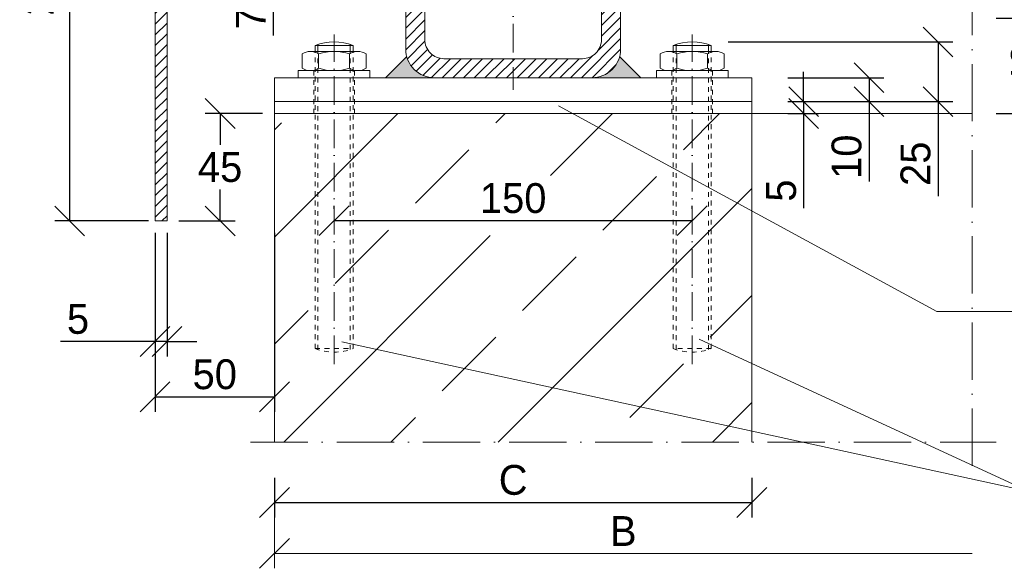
# Model space of a CAD drawing. Header units: millimetres. Extents: x 120724 to 215877, y -51423 to -32042.
# Tile 14 of 20: x 146448 to 146861, y -39521 to -39291. Entities that reach past the tile are written whole.
import ezdxf

# ---------------------------------------------------------------- set-up
doc = ezdxf.new("R2010")
doc.units = ezdxf.units.MM
doc.linetypes.add('ACAD_ISO10W100', pattern=[18, 12, -3, 0, -3])
doc.linetypes.add('JIS_02_1.0', pattern=[2, 1, -1])
doc.layers.add('Bemaßung', color=7, linetype='Continuous', lineweight=9)
doc.layers.add('Beschriftung', color=7, linetype='Continuous', lineweight=9)
doc.dimstyles.new('DIN', dxfattribs={"dimtxt": 2.5, "dimasz": 2.5, "dimexe": 1.25, "dimexo": 0.625, "dimtad": 1, "dimtih": 1, "dimdec": 4, "dimdsep": 46, "dimlunit": 6, "dimtxsty": 'Standard', "dimcen": 2.5, "dimadec": 0, "dimazin": 0, "dimtfac": 1, "dimtdec": 4, "dimtmove": 0, "dimatfit": 3, "dimfxl": 0, "dimtvp": 1, "dimtolj": 1, "dimtzin": 0, "dimarcsym": 0})

# ---------------------------------------------------------------- blocks, each defined once
blk = doc.blocks.new('_Oblique')
at = {"color": 0, "linetype": 'ByBlock', "lineweight": -2}
blk.add_line((-0.5, -0.5), (0.5, 0.5), dxfattribs=at)
blk = doc.blocks.new('*D121')
at = {"layer": 'Bemaßung', "color": 0, "lineweight": -2, "transparency": 16777216}
for p, q in [((146554.9, -39483.24), (146554.9, -39499.84)), ((146754.9, -39483.24), (146754.9, -39499.84)), ((146554.9, -39493.59), (146754.9, -39493.59))]:
    blk.add_line(p, q, dxfattribs=at)
at = {"layer": 'DEFPOINTS', "color": 0, "transparency": 16777216}
for p in [(146554.9, -39468.24), (146754.9, -39468.24), (146754.9, -39493.59)]:
    blk.add_point(p, dxfattribs=at)
at = {"layer": 'Bemaßung', "color": 0, "lineweight": -2, "transparency": 16777216, "xscale": 12.5, "yscale": 12.5, "zscale": 12.5, "rotation": 180}
blk.add_blockref('_Oblique', (146554.9, -39493.59), dxfattribs=at)
at = {"layer": 'Bemaßung', "color": 0, "lineweight": -2, "transparency": 16777216, "xscale": 12.5, "yscale": 12.5, "zscale": 12.5}
blk.add_blockref('_Oblique', (146754.9, -39493.59), dxfattribs=at)
at = {"layer": 'Bemaßung', "color": 0, "transparency": 16777216, "insert": (146654.9, -39484.21), "char_height": 12.5, "attachment_point": 5}
blk.add_mtext('\\A1;C', dxfattribs=at)
blk = doc.blocks.new('*D127')
at = {"layer": 'Bemaßung', "color": 0, "lineweight": -2, "transparency": 16777216}
for p, q in [((146769.9, -39315.59), (146810.23, -39315.59)), ((146803.98, -39315.59), (146803.98, -39325.59)), ((146769.9, -39325.59), (146810.23, -39325.59)), ((146803.98, -39325.59), (146803.98, -39359.1))]:
    blk.add_line(p, q, dxfattribs=at)
at = {"layer": 'DEFPOINTS', "color": 0, "transparency": 16777216}
for p in [(146754.9, -39315.59), (146803.98, -39315.59), (146754.9, -39325.59)]:
    blk.add_point(p, dxfattribs=at)
at = {"layer": 'Bemaßung', "color": 0, "lineweight": -2, "transparency": 16777216, "xscale": 12.5, "yscale": 12.5, "zscale": 12.5}
for p, rotation in [((146803.98, -39315.59), 90), ((146803.98, -39325.59), 270)]:
    blk.add_blockref('_Oblique', p, dxfattribs=dict(at, rotation=rotation))
at = {"layer": 'Bemaßung', "color": 0, "transparency": 16777216, "insert": (146794.6, -39348.69), "char_height": 12.5, "attachment_point": 5, "rotation": 90}
blk.add_mtext('\\A1;10', dxfattribs=at)
blk = doc.blocks.new('*D128')
at = {"layer": 'Bemaßung', "color": 0, "lineweight": -2, "transparency": 16777216}
for p, q in [((146857.18, -39290.59), (146891.7, -39290.59)), ((146885.45, -39330.59), (146885.45, -39290.59)), ((146857.18, -39330.59), (146891.7, -39330.59))]:
    blk.add_line(p, q, dxfattribs=at)
at = {"layer": 'DEFPOINTS', "color": 0, "transparency": 16777216}
for p in [(146847.18, -39290.59), (146885.45, -39290.59), (146847.18, -39330.59)]:
    blk.add_point(p, dxfattribs=at)
at = {"layer": 'Bemaßung', "color": 0, "lineweight": -2, "transparency": 16777216, "xscale": 12.5, "yscale": 12.5, "zscale": 12.5}
for p, rotation in [((146885.45, -39290.59), 90), ((146885.45, -39330.59), 270)]:
    blk.add_blockref('_Oblique', p, dxfattribs=dict(at, rotation=rotation))
at = {"layer": 'Bemaßung', "color": 0, "transparency": 16777216, "insert": (146869.78, -39310.59), "char_height": 12.5, "attachment_point": 5, "rotation": 90}
blk.add_mtext('\\A1;40', dxfattribs=at)
blk = doc.blocks.new('*D129')
at = {"layer": 'Bemaßung', "color": 0, "lineweight": -2, "transparency": 16777216}
for p, q in [((146776.58, -39325.59), (146776.58, -39313.09)), ((146769.9, -39325.59), (146782.83, -39325.59)), ((146776.58, -39325.59), (146776.58, -39330.59)), ((146769.9, -39330.59), (146782.83, -39330.59)), ((146776.58, -39330.59), (146776.58, -39370.18))]:
    blk.add_line(p, q, dxfattribs=at)
at = {"layer": 'DEFPOINTS', "color": 0, "transparency": 16777216}
for p in [(146754.9, -39325.59), (146754.9, -39330.59), (146776.58, -39330.59)]:
    blk.add_point(p, dxfattribs=at)
at = {"layer": 'Bemaßung', "color": 0, "lineweight": -2, "transparency": 16777216, "xscale": 12.5, "yscale": 12.5, "zscale": 12.5}
for p, rotation in [((146776.58, -39325.59), 270), ((146776.58, -39330.59), 90)]:
    blk.add_blockref('_Oblique', p, dxfattribs=dict(at, rotation=rotation))
at = {"layer": 'Bemaßung', "color": 0, "transparency": 16777216, "insert": (146767.21, -39362.88), "char_height": 12.5, "attachment_point": 5, "rotation": 90}
blk.add_mtext('\\A1;5', dxfattribs=at)
blk = doc.blocks.new('*D130')
at = {"layer": 'Bemaßung', "color": 0, "lineweight": -2, "transparency": 16777216}
for p, q in [((146744.9, -39300.59), (146839.11, -39300.59)), ((146832.86, -39300.59), (146832.86, -39325.59)), ((146791.58, -39325.59), (146839.11, -39325.59)), ((146832.86, -39325.59), (146832.86, -39365.18))]:
    blk.add_line(p, q, dxfattribs=at)
at = {"layer": 'DEFPOINTS', "color": 0, "transparency": 16777216}
for p in [(146729.9, -39300.59), (146776.58, -39325.59), (146832.86, -39325.59)]:
    blk.add_point(p, dxfattribs=at)
at = {"layer": 'Bemaßung', "color": 0, "lineweight": -2, "transparency": 16777216, "xscale": 12.5, "yscale": 12.5, "zscale": 12.5}
for p, rotation in [((146832.86, -39300.59), 90), ((146832.86, -39325.59), 270)]:
    blk.add_blockref('_Oblique', p, dxfattribs=dict(at, rotation=rotation))
at = {"layer": 'Bemaßung', "color": 0, "transparency": 16777216, "insert": (146823.49, -39351.63), "char_height": 12.5, "attachment_point": 5, "rotation": 90}
blk.add_mtext('\\A1;25', dxfattribs=at)
blk = doc.blocks.new('*D131')
at = {"layer": 'Bemaßung', "color": 0, "lineweight": -2, "transparency": 16777216}
for p, q in [((146549.9, -39330.59), (146525.88, -39330.59)), ((146532.13, -39330.59), (146532.13, -39343.72)), ((146532.13, -39375.59), (146532.13, -39362.47)), ((146514.9, -39375.59), (146538.38, -39375.59))]:
    blk.add_line(p, q, dxfattribs=at)
at = {"layer": 'DEFPOINTS', "color": 0, "transparency": 16777216}
for p in [(146554.9, -39330.59), (146509.9, -39375.59), (146532.13, -39375.59)]:
    blk.add_point(p, dxfattribs=at)
at = {"layer": 'Bemaßung', "color": 0, "lineweight": -2, "transparency": 16777216, "xscale": 12.5, "yscale": 12.5, "zscale": 12.5}
for p, rotation in [((146532.13, -39330.59), 90), ((146532.13, -39375.59), 270)]:
    blk.add_blockref('_Oblique', p, dxfattribs=dict(at, rotation=rotation))
at = {"layer": 'Bemaßung', "color": 0, "transparency": 16777216, "insert": (146532.13, -39353.09), "char_height": 12.5, "attachment_point": 5}
blk.add_mtext('\\A1;45', dxfattribs=at)
blk = doc.blocks.new('*D132')
at = {"layer": 'Bemaßung', "color": 0, "lineweight": -2, "transparency": 16777216}
for p, q in [((146504.9, -39380.59), (146504.9, -39432.36)), ((146509.9, -39380.59), (146509.9, -39432.36)), ((146504.9, -39426.11), (146465.31, -39426.11)), ((146509.9, -39426.11), (146504.9, -39426.11)), ((146509.9, -39426.11), (146522.4, -39426.11))]:
    blk.add_line(p, q, dxfattribs=at)
at = {"layer": 'DEFPOINTS', "color": 0, "transparency": 16777216}
for p in [(146504.9, -39375.59), (146509.9, -39375.59), (146509.9, -39426.11)]:
    blk.add_point(p, dxfattribs=at)
at = {"layer": 'Bemaßung', "color": 0, "lineweight": -2, "transparency": 16777216, "xscale": 12.5, "yscale": 12.5, "zscale": 12.5}
blk.add_blockref('_Oblique', (146504.9, -39426.11), dxfattribs=at)
at = {"layer": 'Bemaßung', "color": 0, "lineweight": -2, "transparency": 16777216, "xscale": 12.5, "yscale": 12.5, "zscale": 12.5, "rotation": 180}
blk.add_blockref('_Oblique', (146509.9, -39426.11), dxfattribs=at)
at = {"layer": 'Bemaßung', "color": 0, "transparency": 16777216, "insert": (146472.61, -39416.74), "char_height": 12.5, "attachment_point": 5}
blk.add_mtext('\\A1;5', dxfattribs=at)
blk = doc.blocks.new('*D133')
at = {"layer": 'Bemaßung', "color": 0, "lineweight": -2, "transparency": 16777216}
for p, q in [((146504.9, -39380.59), (146504.9, -39455.55)), ((146554.9, -39380.59), (146554.9, -39455.55)), ((146504.9, -39449.3), (146554.9, -39449.3))]:
    blk.add_line(p, q, dxfattribs=at)
at = {"layer": 'DEFPOINTS', "color": 0, "transparency": 16777216}
for p in [(146504.9, -39375.59), (146554.9, -39375.59), (146554.9, -39449.3)]:
    blk.add_point(p, dxfattribs=at)
at = {"layer": 'Bemaßung', "color": 0, "lineweight": -2, "transparency": 16777216, "xscale": 12.5, "yscale": 12.5, "zscale": 12.5, "rotation": 180}
blk.add_blockref('_Oblique', (146504.9, -39449.3), dxfattribs=at)
at = {"layer": 'Bemaßung', "color": 0, "lineweight": -2, "transparency": 16777216, "xscale": 12.5, "yscale": 12.5, "zscale": 12.5}
blk.add_blockref('_Oblique', (146554.9, -39449.3), dxfattribs=at)
at = {"layer": 'Bemaßung', "color": 0, "transparency": 16777216, "insert": (146529.9, -39439.93), "char_height": 12.5, "attachment_point": 5}
blk.add_mtext('\\A1;50', dxfattribs=at)
blk = doc.blocks.new('*D134')
at = {"layer": 'Bemaßung', "color": 0, "lineweight": -2, "transparency": 16777216}
for p, q in [((146579.9, -39370.48), (146579.9, -39369.23)), ((146729.9, -39370.48), (146729.9, -39369.23)), ((146579.9, -39375.48), (146729.9, -39375.48))]:
    blk.add_line(p, q, dxfattribs=at)
at = {"layer": 'DEFPOINTS', "color": 0, "transparency": 16777216}
for p in [(146579.9, -39375.48), (146729.9, -39375.48), (146729.9, -39375.48)]:
    blk.add_point(p, dxfattribs=at)
at = {"layer": 'Bemaßung', "color": 0, "lineweight": -2, "transparency": 16777216, "xscale": 12.5, "yscale": 12.5, "zscale": 12.5, "rotation": 180}
blk.add_blockref('_Oblique', (146579.9, -39375.48), dxfattribs=at)
at = {"layer": 'Bemaßung', "color": 0, "lineweight": -2, "transparency": 16777216, "xscale": 12.5, "yscale": 12.5, "zscale": 12.5}
blk.add_blockref('_Oblique', (146729.9, -39375.48), dxfattribs=at)
at = {"layer": 'Bemaßung', "color": 0, "transparency": 16777216, "insert": (146654.9, -39366.1), "char_height": 12.5, "attachment_point": 5}
blk.add_mtext('\\A1;150', dxfattribs=at)
blk = doc.blocks.new('*D137')
at = {"layer": 'Bemaßung', "color": 0, "lineweight": -2, "transparency": 16777216}
for p, q in [((146565.9, -39263.87), (146548.1, -39263.87)), ((146554.35, -39263.87), (146554.35, -39270.87)), ((146565.9, -39270.87), (146548.1, -39270.87)), ((146554.35, -39270.87), (146554.35, -39297.95))]:
    blk.add_line(p, q, dxfattribs=at)
at = {"layer": 'DEFPOINTS', "color": 0, "transparency": 16777216}
for p in [(146554.35, -39263.87), (146570.9, -39263.87), (146570.9, -39270.87)]:
    blk.add_point(p, dxfattribs=at)
at = {"layer": 'Bemaßung', "color": 0, "lineweight": -2, "transparency": 16777216, "xscale": 12.5, "yscale": 12.5, "zscale": 12.5}
for p, rotation in [((146554.35, -39263.87), 90), ((146554.35, -39270.87), 270)]:
    blk.add_blockref('_Oblique', p, dxfattribs=dict(at, rotation=rotation))
at = {"layer": 'Bemaßung', "color": 0, "transparency": 16777216, "insert": (146544.98, -39290.66), "char_height": 12.5, "attachment_point": 5, "rotation": 90}
blk.add_mtext('\\A1;7', dxfattribs=at)
blk = doc.blocks.new('*D142')
at = {"layer": 'Bemaßung', "color": 0, "lineweight": -2, "transparency": 16777216}
for p, q in [((146474.9, -39175.59), (146462.9, -39175.59)), ((146469.15, -39375.59), (146469.15, -39175.59)), ((146502.13, -39375.59), (146462.9, -39375.59))]:
    blk.add_line(p, q, dxfattribs=at)
at = {"layer": 'DEFPOINTS', "color": 0, "transparency": 16777216}
for p in [(146469.15, -39175.59), (146504.9, -39175.59), (146532.13, -39375.59)]:
    blk.add_point(p, dxfattribs=at)
at = {"layer": 'Bemaßung', "color": 0, "lineweight": -2, "transparency": 16777216, "xscale": 12.5, "yscale": 12.5, "zscale": 12.5}
for p, rotation in [((146469.15, -39175.59), 90), ((146469.15, -39375.59), 270)]:
    blk.add_blockref('_Oblique', p, dxfattribs=dict(at, rotation=rotation))
at = {"layer": 'Bemaßung', "color": 0, "transparency": 16777216, "insert": (146456.22, -39275.59), "char_height": 12.5, "attachment_point": 5, "rotation": 90}
blk.add_mtext('\\A1;200', dxfattribs=at)

msp = doc.modelspace()

# ---------------------------------------------------------------- hatches: boundary and pattern name
at = {"lineweight": 5}
h = msp.add_hatch(dxfattribs=at)
h.set_pattern_fill('ANSI31', color=0)
h.set_pattern_definition([(45, (0, -2380.815), (-2.24506403, 2.24506403), [])])
edge = h.paths.add_edge_path()
edge.add_line((146847.182, -39034.654), (146847.182, -39029.606))
edge.add_arc((147504.898, -43921.905), 4936.312, 97.656873, 101.421186)
edge.add_arc((146529.898, -39108.218), 25, 95.71059, 180)
edge.add_line((146504.898, -39108.218), (146504.898, -39375.593))
edge.add_line((146504.898, -39375.593), (146509.898, -39375.593))
edge.add_line((146509.898, -39375.593), (146509.898, -39108.218))
edge.add_arc((146529.898, -39108.218), 20, 95.71059, 180, ccw=False)
edge.add_arc((147504.898, -43924.418), 4933.8, 97.660796, 101.421186, ccw=False)
h = msp.add_hatch(dxfattribs=at)
h.set_pattern_fill('ANSI31', color=0)
edge = h.paths.add_edge_path()
edge.add_line((146687.898, -39225.593), (146621.898, -39225.593))
edge.add_arc((146621.898, -39237.593), 12, 90, 180)
edge.add_line((146609.898, -39237.593), (146609.898, -39303.593))
edge.add_arc((146621.898, -39303.593), 12, 180, 270)
edge.add_line((146621.898, -39315.593), (146687.898, -39315.593))
edge.add_arc((146687.898, -39303.593), 12, 270, 360)
edge.add_line((146699.898, -39303.593), (146699.898, -39237.593))
edge.add_arc((146687.898, -39237.593), 12, 0, 90)
edge = h.paths.add_edge_path(flags=16)
edge.add_arc((146683.898, -39299.593), 8, 270, 360)
edge.add_line((146691.898, -39299.593), (146691.898, -39241.593))
edge.add_arc((146683.898, -39241.593), 8, 0, 90)
edge.add_line((146683.898, -39233.593), (146625.898, -39233.593))
edge.add_arc((146625.898, -39241.593), 8, 90, 180)
edge.add_line((146617.898, -39241.593), (146617.898, -39299.593))
edge.add_arc((146625.898, -39299.593), 8, 180, 270)
edge.add_line((146625.898, -39307.593), (146683.898, -39307.593))
h = msp.add_hatch(color=0)
h.dxf.hatch_style = 1
h.paths.add_polyline_path([(146610.32, -39306.747), (146601.474, -39315.593), (146621.898, -39315.593, -0.3382903)])
h.paths.add_polyline_path([(146699.476, -39306.747, -0.3382903), (146687.898, -39315.593), (146708.322, -39315.593)])
h = msp.add_hatch(dxfattribs=at)
h.set_pattern_fill('ANSI33', color=256, scale=10)
h.set_pattern_definition([(45, (0, -2380.815), (-44.90128, 44.90128), []), (45, (44.9, -2380.815), (-44.90128, 44.90128), [31.75, -15.875])])
edge = h.paths.add_edge_path()
edge.add_arc((146654.898, -39366.1), 18.32, 0, 360)
h.paths.add_polyline_path([(146554.898, -39468.244), (146754.898, -39468.244), (146754.898, -39330.593), (146554.898, -39330.593)])

# ---------------------------------------------------------------- linework, layer by layer
at = {"linetype": 'ACAD_ISO10W100', "lineweight": 9, "ltscale": 2}
for p, q in [((146847.182, -39478.244), (146847.182, -39019.606)), ((146544.898, -39468.244), (146857.182, -39468.244))]:
    msp.add_line(p, q, dxfattribs=at)
at = {"linetype": 'ACAD_ISO10W100', "lineweight": 5}
for p, q in [((146654.898, -39220.593), (146654.898, -39320.593)), ((146579.898, -39435.593), (146579.898, -39297.532)), ((146729.898, -39435.593), (146729.898, -39297.532))]:
    msp.add_line(p, q, dxfattribs=at)
at = {"linetype": 'Continuous', "lineweight": 9}
for p, q in [((146573.123, -39301.658), (146573.123, -39304.593)), ((146586.673, -39301.658), (146586.673, -39304.593)), ((146723.123, -39301.658), (146723.123, -39304.593)), ((146736.673, -39301.658), (146736.673, -39304.593)), ((146566.498, -39311.593), (146566.498, -39305.593)), ((146569.962, -39304.593), (146589.834, -39304.593)), ((146571.898, -39302.093), (146587.898, -39302.093)), ((146571.898, -39302.093), (146571.898, -39304.593)), ((146573.426, -39311.593), (146573.426, -39305.593)), ((146586.37, -39311.593), (146586.37, -39305.593)), ((146587.898, -39302.093), (146587.898, -39304.593)), ((146593.298, -39311.593), (146593.298, -39305.593)), ((146716.498, -39311.593), (146716.498, -39305.593)), ((146739.834, -39304.593), (146719.962, -39304.593)), ((146737.898, -39302.093), (146721.898, -39302.093)), ((146721.898, -39302.093), (146721.898, -39304.593)), ((146723.426, -39311.593), (146723.426, -39305.593)), ((146736.37, -39311.593), (146736.37, -39305.593)), ((146737.898, -39302.093), (146737.898, -39304.593)), ((146743.298, -39311.593), (146743.298, -39305.593)), ((146564.898, -39315.593), (146564.898, -39312.593)), ((146564.898, -39312.593), (146594.898, -39312.593)), ((146594.898, -39315.593), (146594.898, -39312.593)), ((146744.898, -39312.593), (146714.898, -39312.593)), ((146714.898, -39315.593), (146714.898, -39312.593)), ((146744.898, -39315.593), (146744.898, -39312.593))]:
    msp.add_line(p, q, dxfattribs=at)
at = {"linetype": 'JIS_02_1.0', "lineweight": 5, "ltscale": 2}
for p, q in [((146571.898, -39429.093), (146571.898, -39302.093)), ((146573.123, -39429.528), (146573.123, -39304.593)), ((146586.673, -39429.528), (146586.673, -39304.593)), ((146587.898, -39429.093), (146587.898, -39302.093)), ((146721.898, -39429.093), (146721.898, -39302.093)), ((146723.123, -39429.528), (146723.123, -39304.593)), ((146736.673, -39429.528), (146736.673, -39304.593)), ((146737.898, -39429.093), (146737.898, -39302.093)), ((146571.398, -39330.593), (146571.398, -39312.593)), ((146588.398, -39330.593), (146588.398, -39312.593)), ((146721.398, -39330.593), (146721.398, -39312.593)), ((146738.398, -39330.593), (146738.398, -39312.593)), ((146571.898, -39429.093), (146587.898, -39429.093)), ((146737.898, -39429.093), (146721.898, -39429.093))]:
    msp.add_line(p, q, dxfattribs=at)
for p, q in [((146610.32, -39306.747), (146601.474, -39315.593)), ((146699.476, -39306.747), (146708.322, -39315.593))]:
    msp.add_line(p, q)
at = {"lineweight": 9}
for p, q in [((146554.898, -39315.593), (146554.898, -39330.593)), ((146754.898, -39315.593), (146554.898, -39315.593)), ((146754.898, -39330.593), (146754.898, -39315.593)), ((146554.898, -39325.593), (146754.898, -39325.593)), ((146554.898, -39468.244), (146554.898, -39330.593)), ((146754.898, -39330.593), (146554.898, -39330.593)), ((146754.898, -39468.244), (146754.898, -39330.593)), ((146754.898, -39330.593), (146847.182, -39330.593))]:
    msp.add_line(p, q, dxfattribs=at)
msp.add_lwpolyline([(146847.182, -39029.606, 0.0164264), (146527.41, -39083.342, 0.3853136), (146504.898, -39108.218), (146504.898, -39375.593), (146509.898, -39375.593), (146509.898, -39108.218, -0.3853136), (146527.908, -39088.317, -0.0164093), (146847.182, -39034.654, -0.0164093)], format="xyb", dxfattribs=at)
for points in [[(146687.898, -39225.593), (146621.898, -39225.593, 0.4142136), (146609.898, -39237.593), (146609.898, -39303.593, 0.4142136), (146621.898, -39315.593), (146687.898, -39315.593, 0.4142136), (146699.898, -39303.593), (146699.898, -39237.593, 0.4142136)], [(146683.898, -39307.593, 0.4142136), (146691.898, -39299.593), (146691.898, -39241.593, 0.4142136), (146683.898, -39233.593), (146625.898, -39233.593, 0.4142136), (146617.898, -39241.593), (146617.898, -39299.593, 0.4142136), (146625.898, -39307.593)]]:
    msp.add_lwpolyline(points, format="xyb", close=True, dxfattribs=at)
at = {"linetype": 'Continuous', "lineweight": 9}
for centre, radius, start, end in [((146579.898, -39322.676), 22.083, 68.76069, 111.23931), ((146729.898, -39322.676), 22.083, 68.76069, 111.23931), ((146569.962, -39311.093), 6.5, 57.79576, 122.20424), ((146579.898, -39326.035), 21.442, 72.43264, 107.56736), ((146589.834, -39311.093), 6.5, 57.79576, 122.20424), ((146719.962, -39311.093), 6.5, 57.79576, 122.20424), ((146729.898, -39326.035), 21.442, 72.43264, 107.56736), ((146739.834, -39311.093), 6.5, 57.79576, 122.20424), ((146569.962, -39306.093), 6.5, 237.79576, 302.20424), ((146579.898, -39291.151), 21.442, 252.43264, 287.56736), ((146589.834, -39306.093), 6.5, 237.79576, 302.20424), ((146719.962, -39306.093), 6.5, 237.79576, 302.20424), ((146729.898, -39291.151), 21.442, 252.43264, 287.56736), ((146739.834, -39306.093), 6.5, 237.79576, 302.20424)]:
    msp.add_arc(centre, radius, start, end, dxfattribs=at)
at = {"linetype": 'JIS_02_1.0', "lineweight": 5, "ltscale": 2}
for centre in [(146579.898, -39408.51), (146729.898, -39408.51)]:
    msp.add_arc(centre, 22.083, 248.76069, 291.23931, dxfattribs=at)
at = {"layer": 'Bemaßung'}
for p, q in [((146554.898, -39499.838), (146554.898, -39521.182)), ((146554.898, -39514.932), (146847.182, -39514.932))]:
    msp.add_line(p, q, dxfattribs=at)
at = {"layer": 'Beschriftung', "lineweight": 5}
for p, q in [((146673.821, -39327.293), (146832.378, -39413.544)), ((146832.378, -39413.544), (147187.716, -39413.544)), ((146732.84, -39425.114), (146871.097, -39489.041)), ((146871.097, -39489.041), (146583.196, -39426.281))]:
    msp.add_line(p, q, dxfattribs=at)

# ---------------------------------------------------------------- block references
at = {"layer": 'Bemaßung', "xscale": 12.5, "yscale": 12.5, "zscale": 12.5, "rotation": 180}
msp.add_blockref('_Oblique', (146554.898, -39514.932), dxfattribs=at)

# ---------------------------------------------------------------- texts
at = {"layer": 'Bemaßung', "insert": (146701.04, -39505.557), "char_height": 12.5, "attachment_point": 5}
msp.add_mtext('\\A1;B', dxfattribs=at)

# ---------------------------------------------------------------- dimensions: what is measured, and where the dimension line sits
at = {"layer": 'Bemaßung'}
for base, p1, p2, override, picture, middle in [((146469.148, -39175.593), (146532.134, -39375.593), (146504.898, -39175.593), {"dimscale": 5, "dimexo": 6, "dimgap": 0, "dimdec": 2, "dimblk1": 'Oblique', "dimblk2": 'Oblique', "dimsah": 1, "dimtdec": 2, "dimtmove": 2}, '*D142', (146456.222, -39275.593)), ((146554.355, -39263.869), (146570.898, -39270.869), (146570.898, -39263.869), {"dimscale": 5, "dimexo": 1, "dimdec": 2, "dimblk1": 'Oblique', "dimblk2": 'Oblique', "dimsah": 1, "dimtdec": 2}, '*D137', (146554.355, -39290.661)), ((146885.447, -39290.593), (146847.182, -39330.593), (146847.182, -39290.593), {"dimscale": 5, "dimexo": 2, "dimdec": 2, "dimblk1": 'Oblique', "dimblk2": 'Oblique', "dimsah": 1, "dimtdec": 2, "dimtmove": 2}, '*D128', (146869.782, -39310.593)), ((146832.861, -39325.593), (146729.898, -39300.593), (146776.584, -39325.593), {"dimscale": 5, "dimexo": 3, "dimdec": 2, "dimblk1": 'Oblique', "dimblk2": 'Oblique', "dimsah": 1, "dimtdec": 2}, '*D130', (146832.861, -39351.635)), ((146803.979, -39315.593), (146754.898, -39325.593), (146754.898, -39315.593), {"dimscale": 5, "dimexo": 3, "dimdec": 2, "dimblk1": 'Oblique', "dimblk2": 'Oblique', "dimsah": 1, "dimtdec": 2}, '*D127', (146803.979, -39348.687))]:
    dim = msp.add_linear_dim(base=base, p1=p1, p2=p2, angle=90, dimstyle='DIN', override=override, dxfattribs=at)
    dim.commit()
    dim.dimension.update_dxf_attribs({"geometry": picture, "text_midpoint": middle, "dimtype": 160})
for base, p1, p2, override, picture, middle in [((146776.584, -39330.593), (146754.898, -39325.593), (146754.898, -39330.593), {"dimscale": 5, "dimexo": 3, "dimdec": 2, "dimblk1": 'Oblique', "dimblk2": 'Oblique', "dimsah": 1, "dimtdec": 2}, '*D129', (146767.209, -39362.885)), ((146532.134, -39375.593), (146554.898, -39330.593), (146509.898, -39375.593), {"dimscale": 5, "dimexo": 1, "dimdec": 2, "dimblk1": 'Oblique', "dimblk2": 'Oblique', "dimsah": 1, "dimtdec": 2}, '*D131', (146532.134, -39353.093))]:
    dim = msp.add_linear_dim(base=base, p1=p1, p2=p2, angle=90, dimstyle='DIN', override=override, dxfattribs=at)
    dim.commit()
    dim.dimension.update_dxf_attribs({"geometry": picture, "text_midpoint": middle})
for base, p1, p2, picture, middle in [((146729.898, -39375.475), (146579.898, -39375.475), (146729.898, -39375.475), '*D134', (146654.898, -39366.1)), ((146554.898, -39449.304), (146504.898, -39375.593), (146554.898, -39375.593), '*D133', (146529.898, -39439.929))]:
    dim = msp.add_linear_dim(base=base, p1=p1, p2=p2, dimstyle='DIN', override={"dimscale": 5, "dimexo": 1, "dimdec": 2, "dimblk1": 'Oblique', "dimblk2": 'Oblique', "dimsah": 1, "dimtdec": 2}, dxfattribs=at)
    dim.commit()
    dim.dimension.update_dxf_attribs({"geometry": picture, "text_midpoint": middle})
dim = msp.add_linear_dim(base=(146509.898, -39426.111), p1=(146504.898, -39375.593), p2=(146509.898, -39375.593), dimstyle='DIN', override={"dimscale": 5, "dimexo": 1, "dimdec": 2, "dimblk1": 'Oblique', "dimblk2": 'Oblique', "dimsah": 1, "dimtdec": 2}, dxfattribs=at)
dim.commit()
dim.dimension.update_dxf_attribs({"geometry": '*D132', "text_midpoint": (146472.606, -39426.111), "dimtype": 160})
dim = msp.add_linear_dim(base=(146754.898, -39493.588), p1=(146554.898, -39468.244), p2=(146754.898, -39468.244), text='C', dimstyle='DIN', override={"dimscale": 5, "dimexo": 3, "dimdec": 2, "dimblk1": 'Oblique', "dimblk2": 'Oblique', "dimsah": 1, "dimtdec": 2, "dimtmove": 2}, dxfattribs=at)
dim.commit()
dim.dimension.update_dxf_attribs({"geometry": '*D121', "text_midpoint": (146654.898, -39484.213)})

doc.saveas('drawing.dxf')
